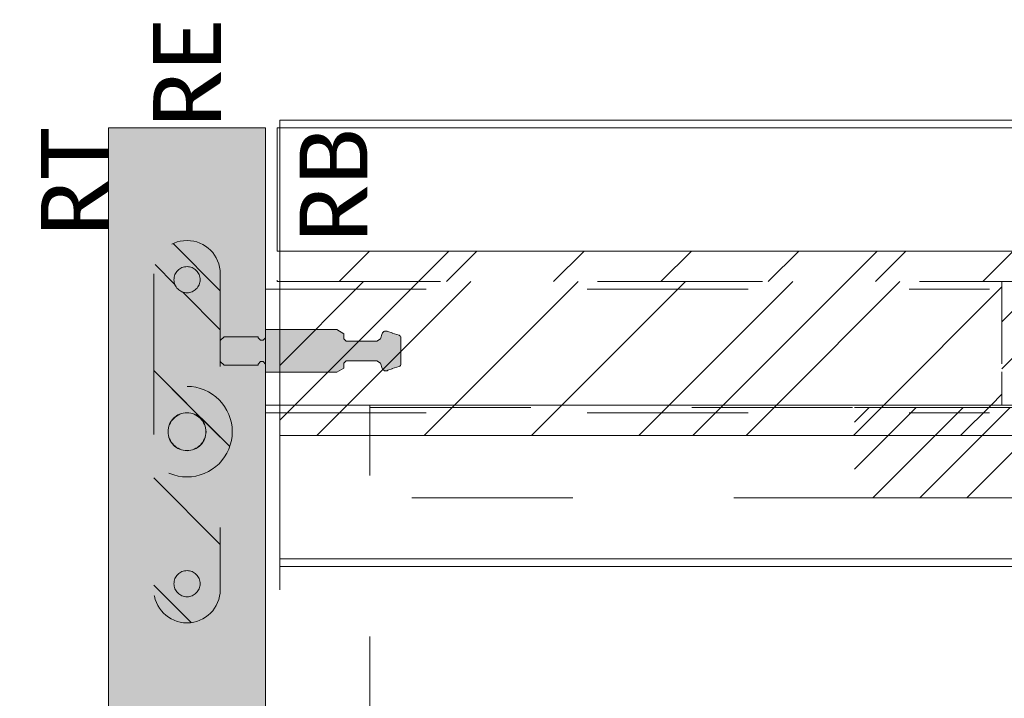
# Model space of a CAD drawing. Header units: inches. Extents: x -434 to -285, y -58 to 33.
# Tile 32 of 103: x -433.61 to -425.46, y 27.57 to 33.19. Entities that reach past the tile are written whole.
import ezdxf

# ---------------------------------------------------------------- set-up
doc = ezdxf.new("R2010")
doc.units = ezdxf.units.IN
doc.header["$LTSCALE"] = 32
doc.header["$MEASUREMENT"] = 0
doc.header["$PDMODE"] = 1
doc.header["$PDSIZE"] = -2
doc.linetypes.add('Dash Style-1', pattern=[0.083328, 0.041656, -0.041672])
for name, color, linetype, lineweight in [('DashLine', 7, 'Dash Style-1', 13), ('DashLineFill', 7, 'Dash Style-1', 13), ('Drawing', 7, 'Continuous', 18), ('Metal-Black', 7, 'Continuous', 18), ('Metal_StainlessSteel', 7, 'Continuous', 18), ('None', 7, 'Continuous', 18), ('SolidLine', 7, 'Continuous', 15), ('Wood_1-V', 7, 'Continuous', 13)]:
    doc.layers.add(name, color=color, linetype=linetype, lineweight=lineweight)
doc.layers.add('Electrical', color=1, linetype='Dash Style-1', lineweight=15, true_color=0xff0000)
doc.layers.add('Gallery_Notes', color=1, linetype='Continuous', lineweight=13, true_color=0xff0000)
doc.styles.add('Calibri', font='Calibri')
pattern_1 = [(45, (0, 0), (-0.3333333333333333, -0.7222222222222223), [])]
pattern_2 = [(45, (0, 0), (-1.61301565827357, 1.935715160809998), []), (45, (-1.0608, 1.0608), (-0.4723460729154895, 0.4167612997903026), [])]

# ---------------------------------------------------------------- blocks, each defined once
blk = doc.blocks.new('Group-4')
at = {"layer": 'Electrical', "linetype": 'Continuous', "lineweight": 5, "true_color": 0xdd0000}
h = blk.add_hatch(dxfattribs=at)
h.set_pattern_fill('ElectricalHatch', color=12, style=0, pattern_type=2)
h.set_pattern_definition(pattern_1)
h.paths.add_polyline_path([(4.763779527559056, -0.01968503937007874), (25.19685039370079, -0.01968503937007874), (25.19685039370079, -0.7677165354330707), (4.763779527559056, -0.7677165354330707)])
at = {"layer": 'DashLine', "flags": 128}
for points in [[(0, 0), (0.7480314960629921, 0), (0.7480314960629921, -24.01574803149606), (0, -24.01574803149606)], [(0, 0), (29.96062992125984, 0), (29.96062992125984, -24.01574803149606), (0, -24.01574803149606)], [(0.7480314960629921, -0.01968503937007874), (29.21259842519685, -0.01968503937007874), (29.21259842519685, -0.7677165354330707), (0.7480314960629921, -0.7677165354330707)]]:
    blk.add_lwpolyline(points, close=True, dxfattribs=at)
at = {"layer": 'Electrical', "flags": 128}
blk.add_lwpolyline([(4.763779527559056, -0.01968503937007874), (25.19685039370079, -0.01968503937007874), (25.19685039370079, -0.7677165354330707), (4.763779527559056, -0.7677165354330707)], close=True, dxfattribs=at)
blk = doc.blocks.new('Group-5')
at = {"layer": 'None'}
blk.add_blockref('Group-4', (0, 0), dxfattribs=at)
blk = doc.blocks.new('SL Low Storage (2D)')
at = {"layer": 'None'}
blk.add_blockref('Group-5', (0, 0), dxfattribs=at)
at = {"layer": 'Drawing', "color": 0, "flags": 1}
for tag in ['Tag', 'Catalog', 'Option1', 'Option2', 'Option3', 'Option4', 'Option5', 'Option6', 'Option7', 'Option8', 'Option9', 'Option10', 'Option11', 'Option12', 'Custom', 'FinishGroup', 'Discount', 'Item2', 'Item3', 'Item6', 'Item9', 'Item10', 'Item12', 'Item13', 'Item16', 'Item19', 'Item20', 'Item21', 'Item22', 'Item23', 'Item24', 'Item25', 'Item8', 'Item18', 'Item1', 'Item4', 'Item5', 'Item7', 'Item11', 'Item14', 'Item15', 'Item17']:
    blk.add_attdef(tag, (-72.0013058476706, 20.05621365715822), '', height=0.007086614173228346, dxfattribs=at)
blk = doc.blocks.new('Group-29')
at = {"layer": 'DashLineFill', "linetype": 'Continuous', "lineweight": 13}
h = blk.add_hatch(dxfattribs=at)
h.set_pattern_fill('Steel', color=253, style=0, pattern_type=2)
h.set_pattern_definition(pattern_2)
h.paths.add_polyline_path([(0, 0), (5.984251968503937, 0), (5.984251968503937, -1.023622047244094), (0, -1.023622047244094)])
at = {"layer": 'Electrical', "linetype": 'Continuous', "lineweight": 5, "true_color": 0xdd0000}
h = blk.add_hatch(dxfattribs=at)
h.set_pattern_fill('ElectricalHatch', color=12, style=0, pattern_type=2)
h.set_pattern_definition(pattern_1)
h.paths.add_polyline_path([(5.984251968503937, 0), (30, 0), (30, -1.023622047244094), (5.984251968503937, -1.023622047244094)])
at = {"layer": 'DashLineFill', "flags": 128}
blk.add_lwpolyline([(0, 0), (5.984251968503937, 0), (5.984251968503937, -1.023622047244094), (0, -1.023622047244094)], close=True, dxfattribs=at)
at = {"layer": 'Electrical', "flags": 128}
blk.add_lwpolyline([(5.984251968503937, 0), (30, 0), (30, -1.023622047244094), (5.984251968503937, -1.023622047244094)], close=True, dxfattribs=at)
blk = doc.blocks.new('Group-31')
at = {"layer": 'SolidLine', "flags": 128}
blk.add_lwpolyline([(0, 1.338582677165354), (72, 1.338582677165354), (72, -2.362204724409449), (0, -2.362204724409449)], close=True, dxfattribs=at)
at = {"layer": 'None'}
blk.add_blockref('Group-29', (0, 0), dxfattribs=at)
blk = doc.blocks.new('SL Wall Panel (2D)')
at = {"layer": 'None'}
blk.add_blockref('Group-31', (0, 0), dxfattribs=at)
at = {"layer": 'Drawing', "color": 0, "flags": 1}
for tag in ['Tag', 'Catalog', 'Option1', 'Option2', 'Option3', 'Option4', 'Option5', 'Option6', 'Option7', 'Option8', 'Option9', 'Option10', 'Option11', 'Option12', 'Custom', 'FinishGroup', 'Discount', 'Item2', 'Item3', 'Item6', 'Item9', 'Item10', 'Item12', 'Item13', 'Item16', 'Item19', 'Item20', 'Item21', 'Item22', 'Item23', 'Item24', 'Item25', 'Item8', 'Item18', 'Item1', 'Item4', 'Item5', 'Item7', 'Item11', 'Item14', 'Item15', 'Item17']:
    blk.add_attdef(tag, (-84.00130584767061, 34.001095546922), '', height=0.007086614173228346, dxfattribs=at)
blk = doc.blocks.new('Group-35')
at = {"layer": 'DashLineFill', "linetype": 'Continuous', "lineweight": 13}
h = blk.add_hatch(dxfattribs=at)
h.set_pattern_fill('Steel', color=253, style=0, pattern_type=2)
h.set_pattern_definition(pattern_2)
h.paths.add_polyline_path([(12, -12), (47.98425196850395, -12), (47.98425196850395, -12.25196850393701), (12, -12.25196850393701)])
at = {"layer": 'DashLineFill', "flags": 128}
blk.add_lwpolyline([(12, -12), (47.98425196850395, -12), (47.98425196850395, -12.25196850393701), (12, -12.25196850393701)], close=True, dxfattribs=at)
at = {"layer": 'SolidLine', "flags": 128}
blk.add_lwpolyline([(12, -12.25196850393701), (47.98425196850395, -12.25196850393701), (47.98425196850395, -13.2755905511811), (12, -13.2755905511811)], close=True, dxfattribs=at)
blk = doc.blocks.new('Group-36')
at = {"layer": 'None'}
blk.add_blockref('Group-35', (0, 0), dxfattribs=at)
blk = doc.blocks.new('SL Wall Tile (2D)')
at = {"layer": 'None'}
blk.add_blockref('Group-36', (0, 0), dxfattribs=at)
at = {"layer": 'Drawing', "color": 0, "flags": 1}
for tag in ['Tag', 'Catalog', 'Option1', 'Option2', 'Option3', 'Option4', 'Option5', 'Option6', 'Option7', 'Option8', 'Option9', 'Option10', 'Option11', 'Option12', 'Custom', 'FinishGroup', 'Discount', 'Item2', 'Item3', 'Item6', 'Item9', 'Item10', 'Item12', 'Item13', 'Item16', 'Item19', 'Item20', 'Item21', 'Item22', 'Item23', 'Item24', 'Item25', 'Item8', 'Item18', 'Item1', 'Item4', 'Item5', 'Item7', 'Item11', 'Item14', 'Item15', 'Item17']:
    blk.add_attdef(tag, (-84.00130584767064, 43.7018829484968), '', height=0.007086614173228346, dxfattribs=at)
blk = doc.blocks.new('Group-76')
at = {"layer": 'SolidLine', "flags": 128}
blk.add_lwpolyline([(0, 0), (72.00787401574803, 0), (72.00787401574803, -24.01574803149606), (0, -24.01574803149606)], close=True, dxfattribs=at)
blk = doc.blocks.new('Group-77')
at = {"layer": 'None'}
blk.add_blockref('Group-76', (0, 0), dxfattribs=at)
blk = doc.blocks.new('SL Lowboy Top (2D)')
at = {"layer": 'None'}
blk.add_blockref('Group-77', (0, 0), dxfattribs=at)
at = {"layer": 'Drawing', "color": 0, "flags": 1}
for tag in ['Tag', 'Catalog', 'Option1', 'Option2', 'Option3', 'Option4', 'Option5', 'Option6', 'Option7', 'Option8', 'Option9', 'Option10', 'Option11', 'Option12', 'Custom', 'FinishGroup', 'Discount', 'Item2', 'Item3', 'Item6', 'Item9', 'Item10', 'Item12', 'Item13', 'Item16', 'Item19', 'Item20', 'Item21', 'Item22', 'Item23', 'Item24', 'Item25', 'Item8', 'Item18', 'Item1', 'Item4', 'Item5', 'Item7', 'Item11', 'Item14', 'Item15', 'Item17']:
    blk.add_attdef(tag, (-72.11941608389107, 20.96172546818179), '', height=0.007086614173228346, dxfattribs=at)
blk = doc.blocks.new('Group-81')
at = {"layer": 'Drawing'}
blk.add_blockref('SL Lowboy Top (2D)', (-72.11941608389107, 44.97747349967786), dxfattribs=at)
at = {"layer": 'Drawing', "color": 0, "flags": 1}
for tag in ['Tag', 'Catalog', 'Option1', 'Option2', 'Option3', 'Option4', 'Option5', 'Option6', 'Option7', 'Option8', 'Option9', 'Option10', 'Option11', 'Option12', 'Custom', 'FinishGroup', 'Discount', 'Item2', 'Item3', 'Item6', 'Item9', 'Item10', 'Item12', 'Item13', 'Item16', 'Item19', 'Item20', 'Item21', 'Item22', 'Item23', 'Item24', 'Item25', 'Item8', 'Item18', 'Item1', 'Item4', 'Item5', 'Item7', 'Item11', 'Item14', 'Item15', 'Item17']:
    blk.add_attdef(tag, (-72.11941608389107, 20.96172546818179), '', height=0.007086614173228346, dxfattribs=at)
blk = doc.blocks.new('Group-90')
at = {"layer": 'DashLineFill', "linetype": 'Continuous', "lineweight": 13}
h = blk.add_hatch(dxfattribs=at)
h.set_pattern_fill('Steel', color=253, style=0, pattern_type=2)
h.set_pattern_definition(pattern_2)
h.paths.add_polyline_path([(12, -12), (47.98425196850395, -12), (47.98425196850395, -12.25196850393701), (12, -12.25196850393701)])
at = {"layer": 'DashLineFill', "flags": 128}
blk.add_lwpolyline([(12, -12), (47.98425196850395, -12), (47.98425196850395, -12.25196850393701), (12, -12.25196850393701)], close=True, dxfattribs=at)
at = {"layer": 'SolidLine', "flags": 128}
blk.add_lwpolyline([(12, -12.25196850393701), (47.98425196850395, -12.25196850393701), (47.98425196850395, -13.2755905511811), (12, -13.2755905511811)], close=True, dxfattribs=at)
blk = doc.blocks.new('Group-91')
at = {"layer": 'None'}
blk.add_blockref('Group-90', (0, 0), dxfattribs=at)
blk = doc.blocks.new('SL Wall Tile (2D)-4')
at = {"layer": 'None'}
blk.add_blockref('Group-91', (0, 0), dxfattribs=at)
at = {"layer": 'Drawing', "color": 0, "flags": 1}
for tag in ['Tag', 'Catalog', 'Option1', 'Option2', 'Option3', 'Option4', 'Option5', 'Option6', 'Option7', 'Option8', 'Option9', 'Option10', 'Option11', 'Option12', 'Custom', 'FinishGroup', 'Discount', 'Item2', 'Item3', 'Item6', 'Item9', 'Item10', 'Item12', 'Item13', 'Item16', 'Item19', 'Item20', 'Item21', 'Item22', 'Item23', 'Item24', 'Item25', 'Item8', 'Item18', 'Item1', 'Item4', 'Item5', 'Item7', 'Item11', 'Item14', 'Item15', 'Item17']:
    blk.add_attdef(tag, (-84.00130584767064, 34.001095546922), '', height=0.007086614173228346, dxfattribs=at)
blk = doc.blocks.new('Group-98')
at = {"layer": 'Drawing', "rotation": 180}
blk.add_blockref('SL Wall Tile (2D)-4', (-24.03673891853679, 34.001095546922), dxfattribs=at)
at = {"layer": 'Drawing', "color": 0, "flags": 1}
for tag in ['Tag', 'Catalog', 'Option1', 'Option2', 'Option3', 'Option4', 'Option5', 'Option6', 'Option7', 'Option8', 'Option9', 'Option10', 'Option11', 'Option12', 'Custom', 'FinishGroup', 'Discount', 'Item2', 'Item3', 'Item6', 'Item9', 'Item10', 'Item12', 'Item13', 'Item16', 'Item19', 'Item20', 'Item21', 'Item22', 'Item23', 'Item24', 'Item25', 'Item8', 'Item18', 'Item1', 'Item4', 'Item5', 'Item7', 'Item11', 'Item14', 'Item15', 'Item17']:
    blk.add_attdef(tag, (-84.00130584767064, 34.001095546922), '', height=0.007086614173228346, dxfattribs=at)
blk = doc.blocks.new('262_87_901_1_MaxifixPin (2D)')
at = {"layer": 'Metal_StainlessSteel', "linetype": 'Continuous', "lineweight": 0, "true_color": 0xcdcdcd}
h = blk.add_hatch(color=254, dxfattribs=at)
edge = h.paths.add_edge_path()
edge.add_line((0, -0.3740157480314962), (-0.08661417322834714, -0.3740157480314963))
edge.add_line((-0.08661417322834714, -0.3740157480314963), (-0.1181102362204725, -0.3425196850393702))
edge.add_line((-0.1181102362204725, -0.3425196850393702), (-0.118110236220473, -0.05905511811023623))
edge.add_line((-0.118110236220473, -0.05905511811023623), (-0.1082677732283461, -0.05905511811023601))
edge.add_line((-0.1082677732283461, -0.05905511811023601), (-0.0885827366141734, -0.03937007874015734))
edge.add_line((-0.0885827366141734, -0.03937007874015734), (-0.0885827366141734, -0.01968503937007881))
edge.add_line((-0.0885827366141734, -0.01968503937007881), (-0.108267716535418, -8.979622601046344e-14))
edge.add_line((-0.108267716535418, -8.97969362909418e-14), (-0.1771653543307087, -6.993530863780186e-17))
edge.add_line((-0.1771653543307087, -6.993530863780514e-17), (-0.1771653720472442, 0.5905511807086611))
edge.add_line((-0.1771653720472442, 0.5905511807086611), (-0.1430698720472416, 0.6496060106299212))
edge.add_line((-0.1430698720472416, 0.6496060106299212), (-0.1003937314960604, 0.6496061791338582))
edge.add_line((-0.1003937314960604, 0.6496061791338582), (-0.08070929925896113, 0.6691366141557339))
edge.add_line((-0.08070929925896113, 0.6691366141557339), (-0.08070869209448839, 0.9228279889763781))
edge.add_line((-0.08070869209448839, 0.9228279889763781), (-0.1014324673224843, 0.9524246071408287))
edge.add_line((-0.1014324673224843, 0.9524246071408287), (-0.1446305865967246, 0.9681474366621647))
edge.add_arc((-0.1338504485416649, 0.9977467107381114), 0.0315012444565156, 147.3987880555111, 249.9882353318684, ccw=False)
edge.add_line((-0.1603883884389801, 1.014719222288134), (-0.1495377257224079, 1.051181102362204))
edge.add_line((-0.1495377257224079, 1.051181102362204), (-0.1465935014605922, 1.051181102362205))
edge.add_line((-0.1465935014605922, 1.051181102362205), (-0.1294660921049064, 1.107457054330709))
edge.add_arc((-0.109612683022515, 1.10124744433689), 0.0208018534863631, 89.18087710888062, 162.6317271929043, ccw=False)
edge.add_line((-0.1093153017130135, 1.122047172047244), (0.109315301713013, 1.122047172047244))
edge.add_arc((0.109612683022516, 1.10124744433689), 0.02080185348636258, 17.36827280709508, 90.8191228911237, ccw=False)
edge.add_line((0.129466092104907, 1.107457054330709), (0.1465935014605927, 1.051181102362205))
edge.add_line((0.1465935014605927, 1.051181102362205), (0.1495377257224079, 1.051181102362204))
edge.add_line((0.1495377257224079, 1.051181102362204), (0.1603883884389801, 1.014719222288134))
edge.add_arc((0.1338504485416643, 0.9977467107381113), 0.0315012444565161, -69.98823533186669, 32.60121194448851, ccw=False)
edge.add_line((0.1446305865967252, 0.9681474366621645), (0.1014324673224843, 0.9524246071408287))
edge.add_line((0.1014324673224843, 0.9524246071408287), (0.08070869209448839, 0.9228279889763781))
edge.add_line((0.08070869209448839, 0.9228279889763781), (0.08070929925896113, 0.6691366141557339))
edge.add_line((0.08070929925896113, 0.6691366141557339), (0.1003937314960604, 0.6496061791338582))
edge.add_line((0.1003937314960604, 0.6496061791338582), (0.1430698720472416, 0.6496060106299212))
edge.add_line((0.1430698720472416, 0.6496060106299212), (0.1771653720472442, 0.5905511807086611))
edge.add_line((0.1771653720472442, 0.5905511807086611), (0.1771653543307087, -1.110223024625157e-16))
edge.add_line((0.1771653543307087, -6.993530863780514e-17), (0.1082677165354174, -8.97969362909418e-14))
edge.add_line((0.1082677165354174, -8.97969362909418e-14), (0.0885827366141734, -0.01968503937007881))
edge.add_line((0.0885827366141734, -0.01968503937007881), (0.0885827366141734, -0.03937007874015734))
edge.add_line((0.0885827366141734, -0.03937007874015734), (0.1082677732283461, -0.05905511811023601))
edge.add_line((0.1082677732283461, -0.05905511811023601), (0.118110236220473, -0.05905511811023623))
edge.add_line((0.118110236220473, -0.05905511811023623), (0.1181102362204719, -0.3425196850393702))
edge.add_line((0.1181102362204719, -0.3425196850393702), (0.08661417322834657, -0.3740157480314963))
edge.add_line((0.08661417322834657, -0.3740157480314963), (0, -0.3740157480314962))
at = {"layer": 'Metal_StainlessSteel', "flags": 128}
blk.add_lwpolyline([(0, -0.3740157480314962), (-0.08661417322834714, -0.3740157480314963), (-0.1181102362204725, -0.3425196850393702), (-0.118110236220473, -0.05905511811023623), (-0.1082677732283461, -0.05905511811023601), (-0.0885827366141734, -0.03937007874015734), (-0.0885827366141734, -0.01968503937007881), (-0.108267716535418, -8.97969362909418e-14), (-0.1771653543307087, -6.993530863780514e-17), (-0.1771653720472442, 0.5905511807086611), (-0.1430698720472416, 0.6496060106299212), (-0.1003937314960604, 0.6496061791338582), (-0.08070929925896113, 0.6691366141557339), (-0.08070869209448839, 0.9228279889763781), (-0.1014324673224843, 0.9524246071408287), (-0.1446305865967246, 0.9681474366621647, -0.4801364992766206), (-0.1603883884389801, 1.014719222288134), (-0.1495377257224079, 1.051181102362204), (-0.1465935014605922, 1.051181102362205), (-0.1294660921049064, 1.107457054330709, -0.3319330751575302), (-0.1093153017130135, 1.122047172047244), (0.109315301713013, 1.122047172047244, -0.3319330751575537), (0.129466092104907, 1.107457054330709), (0.1465935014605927, 1.051181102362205), (0.1495377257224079, 1.051181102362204), (0.1603883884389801, 1.014719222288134, -0.4801364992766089), (0.1446305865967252, 0.9681474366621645), (0.1014324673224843, 0.9524246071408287), (0.08070869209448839, 0.9228279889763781), (0.08070929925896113, 0.6691366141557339), (0.1003937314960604, 0.6496061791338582), (0.1430698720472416, 0.6496060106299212), (0.1771653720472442, 0.5905511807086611), (0.1771653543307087, -6.993530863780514e-17), (0.1082677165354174, -8.97969362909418e-14), (0.0885827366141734, -0.01968503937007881), (0.0885827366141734, -0.03937007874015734), (0.1082677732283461, -0.05905511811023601), (0.118110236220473, -0.05905511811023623), (0.1181102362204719, -0.3425196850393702), (0.08661417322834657, -0.3740157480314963)], format="xyb", close=True, dxfattribs=at)
at = {"layer": 'Metal_StainlessSteel', "linetype": 'Continuous', "lineweight": 5}
blk.add_point((0, 0), dxfattribs=at)
blk = doc.blocks.new('SlatePanelleveler (2D)')
at = {"layer": 'DashLineFill', "linetype": 'Continuous', "lineweight": 13}
h = blk.add_hatch(dxfattribs=at)
h.set_pattern_fill('Steel', color=253, style=0, pattern_type=2)
h.set_pattern_definition(pattern_2)
h.paths.add_polyline_path([(0.3750000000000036, 2.296212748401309e-17), (0.3731942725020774, -0.03675642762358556), (0.3677944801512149, -0.07315887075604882), (0.3588526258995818, -0.1088567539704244), (0.3464548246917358, -0.1435062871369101), (0.3307204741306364, -0.1767737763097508), (0.3118011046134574, -0.2083388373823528), (0.2898789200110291, -0.2378974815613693), (0.2651650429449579, -0.2651650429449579), (0.2378974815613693, -0.2898789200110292), (0.2083388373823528, -0.3118011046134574), (0.1767737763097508, -0.3307204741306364), (0.14350628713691, -0.3464548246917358), (0.1088567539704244, -0.3588526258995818), (0.0731588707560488, -0.3677944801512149), (0.03675642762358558, -0.3731942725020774), (0, -0.3750000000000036), (-0.03675642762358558, -0.3731942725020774), (-0.0731588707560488, -0.3677944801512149), (-0.1088567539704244, -0.3588526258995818), (-0.14350628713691, -0.3464548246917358), (-0.1767737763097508, -0.3307204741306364), (-0.2083388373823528, -0.3118011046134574), (-0.2378974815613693, -0.2898789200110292), (-0.2651650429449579, -0.2651650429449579), (-0.2898789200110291, -0.2378974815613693), (-0.3118011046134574, -0.2083388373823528), (-0.3307204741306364, -0.1767737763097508), (-0.3464548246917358, -0.1435062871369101), (-0.3588526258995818, -0.1088567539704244), (-0.3677944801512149, -0.07315887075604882), (-0.3731942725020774, -0.03675642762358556), (-0.3750000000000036, 2.296212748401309e-17), (-0.3731942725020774, 0.03675642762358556), (-0.3677944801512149, 0.07315887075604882), (-0.3588526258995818, 0.1088567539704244), (-0.3464548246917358, 0.1435062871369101), (-0.3307204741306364, 0.1767737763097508), (-0.3118011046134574, 0.2083388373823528), (-0.2898789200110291, 0.2378974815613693), (-0.2651650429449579, 0.2651650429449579), (-0.2378974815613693, 0.2898789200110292), (-0.2083388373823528, 0.3118011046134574), (-0.1767737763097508, 0.3307204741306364), (-0.14350628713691, 0.3464548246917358), (-0.1088567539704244, 0.3588526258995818), (-0.0731588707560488, 0.3677944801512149), (-0.03675642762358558, 0.3731942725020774), (0, 0.3750000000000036), (0.03675642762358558, 0.3731942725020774), (0.0731588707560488, 0.3677944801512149), (0.1088567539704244, 0.3588526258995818), (0.14350628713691, 0.3464548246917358), (0.1767737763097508, 0.3307204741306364), (0.2083388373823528, 0.3118011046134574), (0.2378974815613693, 0.2898789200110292), (0.2651650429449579, 0.2651650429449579), (0.2898789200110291, 0.2378974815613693), (0.3118011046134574, 0.2083388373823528), (0.3307204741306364, 0.1767737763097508), (0.3464548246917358, 0.1435062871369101), (0.3588526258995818, 0.1088567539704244), (0.3677944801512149, 0.07315887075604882), (0.3731942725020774, 0.03675642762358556)])
h = blk.add_hatch(dxfattribs=at)
h.set_pattern_fill('Steel', color=253, style=0, pattern_type=2)
h.set_pattern_definition(pattern_2)
h.paths.add_polyline_path([(0.15625, 9.567553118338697e-18), (0.1554976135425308, -0.01531517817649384), (0.1532477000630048, -0.03048286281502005), (0.1495219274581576, -0.04535698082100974), (0.1443561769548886, -0.05979428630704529), (0.1378001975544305, -0.07365574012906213), (0.1299171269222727, -0.08680784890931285), (0.1207828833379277, -0.0991239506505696), (0.1104854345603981, -0.1104854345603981), (0.0991239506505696, -0.1207828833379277), (0.08680784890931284, -0.1299171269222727), (0.07365574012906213, -0.1378001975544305), (0.05979428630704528, -0.1443561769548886), (0.04535698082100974, -0.1495219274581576), (0.03048286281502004, -0.1532477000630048), (0.01531517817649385, -0.1554976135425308), (0, -0.15625), (-0.01531517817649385, -0.1554976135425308), (-0.03048286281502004, -0.1532477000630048), (-0.04535698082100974, -0.1495219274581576), (-0.05979428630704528, -0.1443561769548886), (-0.07365574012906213, -0.1378001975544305), (-0.08680784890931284, -0.1299171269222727), (-0.0991239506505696, -0.1207828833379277), (-0.1104854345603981, -0.1104854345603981), (-0.1207828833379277, -0.0991239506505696), (-0.1299171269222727, -0.08680784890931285), (-0.1378001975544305, -0.07365574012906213), (-0.1443561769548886, -0.05979428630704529), (-0.1495219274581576, -0.04535698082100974), (-0.1532477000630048, -0.03048286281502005), (-0.1554976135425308, -0.01531517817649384), (-0.15625, 9.567553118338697e-18), (-0.1554976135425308, 0.01531517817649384), (-0.1532477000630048, 0.03048286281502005), (-0.1495219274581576, 0.04535698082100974), (-0.1443561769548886, 0.05979428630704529), (-0.1378001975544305, 0.07365574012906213), (-0.1299171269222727, 0.08680784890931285), (-0.1207828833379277, 0.0991239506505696), (-0.1104854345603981, 0.1104854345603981), (-0.0991239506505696, 0.1207828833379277), (-0.08680784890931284, 0.1299171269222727), (-0.07365574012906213, 0.1378001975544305), (-0.05979428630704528, 0.1443561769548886), (-0.04535698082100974, 0.1495219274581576), (-0.03048286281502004, 0.1532477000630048), (-0.01531517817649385, 0.1554976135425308), (0, 0.15625), (0.01531517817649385, 0.1554976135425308), (0.03048286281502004, 0.1532477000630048), (0.04535698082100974, 0.1495219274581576), (0.05979428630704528, 0.1443561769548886), (0.07365574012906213, 0.1378001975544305), (0.08680784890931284, 0.1299171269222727), (0.0991239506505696, 0.1207828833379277), (0.1104854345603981, 0.1104854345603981), (0.1207828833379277, 0.0991239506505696), (0.1299171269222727, 0.08680784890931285), (0.1378001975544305, 0.07365574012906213), (0.1443561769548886, 0.05979428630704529), (0.1495219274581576, 0.04535698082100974), (0.1532477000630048, 0.03048286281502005), (0.1554976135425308, 0.01531517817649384)])
at = {"layer": 'DashLineFill', "flags": 128}
for points in [[(0.3750000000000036, 2.296212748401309e-17), (0.3731942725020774, -0.03675642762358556), (0.3677944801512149, -0.07315887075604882), (0.3588526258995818, -0.1088567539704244), (0.3464548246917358, -0.1435062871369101), (0.3307204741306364, -0.1767737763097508), (0.3118011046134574, -0.2083388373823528), (0.2898789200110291, -0.2378974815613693), (0.2651650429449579, -0.2651650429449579), (0.2378974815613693, -0.2898789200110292), (0.2083388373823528, -0.3118011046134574), (0.1767737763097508, -0.3307204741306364), (0.14350628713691, -0.3464548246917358), (0.1088567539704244, -0.3588526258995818), (0.0731588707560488, -0.3677944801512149), (0.03675642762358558, -0.3731942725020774), (0, -0.3750000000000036), (-0.03675642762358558, -0.3731942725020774), (-0.0731588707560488, -0.3677944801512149), (-0.1088567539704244, -0.3588526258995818), (-0.14350628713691, -0.3464548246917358), (-0.1767737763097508, -0.3307204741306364), (-0.2083388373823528, -0.3118011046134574), (-0.2378974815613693, -0.2898789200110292), (-0.2651650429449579, -0.2651650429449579), (-0.2898789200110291, -0.2378974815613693), (-0.3118011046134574, -0.2083388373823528), (-0.3307204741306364, -0.1767737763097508), (-0.3464548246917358, -0.1435062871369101), (-0.3588526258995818, -0.1088567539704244), (-0.3677944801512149, -0.07315887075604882), (-0.3731942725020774, -0.03675642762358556), (-0.3750000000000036, 2.296212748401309e-17), (-0.3731942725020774, 0.03675642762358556), (-0.3677944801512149, 0.07315887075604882), (-0.3588526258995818, 0.1088567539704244), (-0.3464548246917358, 0.1435062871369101), (-0.3307204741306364, 0.1767737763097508), (-0.3118011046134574, 0.2083388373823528), (-0.2898789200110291, 0.2378974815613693), (-0.2651650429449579, 0.2651650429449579), (-0.2378974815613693, 0.2898789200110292), (-0.2083388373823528, 0.3118011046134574), (-0.1767737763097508, 0.3307204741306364), (-0.14350628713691, 0.3464548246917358), (-0.1088567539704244, 0.3588526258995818), (-0.0731588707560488, 0.3677944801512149), (-0.03675642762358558, 0.3731942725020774), (0, 0.3750000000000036), (0.03675642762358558, 0.3731942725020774), (0.0731588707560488, 0.3677944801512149), (0.1088567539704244, 0.3588526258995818), (0.14350628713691, 0.3464548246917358), (0.1767737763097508, 0.3307204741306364), (0.2083388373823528, 0.3118011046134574), (0.2378974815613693, 0.2898789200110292), (0.2651650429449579, 0.2651650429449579), (0.2898789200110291, 0.2378974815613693), (0.3118011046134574, 0.2083388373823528), (0.3307204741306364, 0.1767737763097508), (0.3464548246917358, 0.1435062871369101), (0.3588526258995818, 0.1088567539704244), (0.3677944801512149, 0.07315887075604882), (0.3731942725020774, 0.03675642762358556)], [(0.15625, 9.567553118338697e-18), (0.1554976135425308, -0.01531517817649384), (0.1532477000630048, -0.03048286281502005), (0.1495219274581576, -0.04535698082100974), (0.1443561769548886, -0.05979428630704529), (0.1378001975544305, -0.07365574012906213), (0.1299171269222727, -0.08680784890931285), (0.1207828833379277, -0.0991239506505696), (0.1104854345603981, -0.1104854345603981), (0.0991239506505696, -0.1207828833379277), (0.08680784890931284, -0.1299171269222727), (0.07365574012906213, -0.1378001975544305), (0.05979428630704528, -0.1443561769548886), (0.04535698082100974, -0.1495219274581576), (0.03048286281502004, -0.1532477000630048), (0.01531517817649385, -0.1554976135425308), (0, -0.15625), (-0.01531517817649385, -0.1554976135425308), (-0.03048286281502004, -0.1532477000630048), (-0.04535698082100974, -0.1495219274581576), (-0.05979428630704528, -0.1443561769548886), (-0.07365574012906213, -0.1378001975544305), (-0.08680784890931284, -0.1299171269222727), (-0.0991239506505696, -0.1207828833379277), (-0.1104854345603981, -0.1104854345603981), (-0.1207828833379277, -0.0991239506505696), (-0.1299171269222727, -0.08680784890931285), (-0.1378001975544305, -0.07365574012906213), (-0.1443561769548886, -0.05979428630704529), (-0.1495219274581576, -0.04535698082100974), (-0.1532477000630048, -0.03048286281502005), (-0.1554976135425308, -0.01531517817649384), (-0.15625, 9.567553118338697e-18), (-0.1554976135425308, 0.01531517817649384), (-0.1532477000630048, 0.03048286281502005), (-0.1495219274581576, 0.04535698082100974), (-0.1443561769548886, 0.05979428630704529), (-0.1378001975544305, 0.07365574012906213), (-0.1299171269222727, 0.08680784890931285), (-0.1207828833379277, 0.0991239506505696), (-0.1104854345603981, 0.1104854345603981), (-0.0991239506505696, 0.1207828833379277), (-0.08680784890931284, 0.1299171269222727), (-0.07365574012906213, 0.1378001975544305), (-0.05979428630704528, 0.1443561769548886), (-0.04535698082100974, 0.1495219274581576), (-0.03048286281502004, 0.1532477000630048), (-0.01531517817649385, 0.1554976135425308), (0, 0.15625), (0.01531517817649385, 0.1554976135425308), (0.03048286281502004, 0.1532477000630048), (0.04535698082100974, 0.1495219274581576), (0.05979428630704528, 0.1443561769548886), (0.07365574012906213, 0.1378001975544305), (0.08680784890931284, 0.1299171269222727), (0.0991239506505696, 0.1207828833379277), (0.1104854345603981, 0.1104854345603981), (0.1207828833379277, 0.0991239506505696), (0.1299171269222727, 0.08680784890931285), (0.1378001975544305, 0.07365574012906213), (0.1443561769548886, 0.05979428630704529), (0.1495219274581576, 0.04535698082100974), (0.1532477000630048, 0.03048286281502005), (0.1554976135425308, 0.01531517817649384)]]:
    blk.add_lwpolyline(points, close=True, dxfattribs=at)
blk = doc.blocks.new('Slate-LevelerBracket (2D)')
at = {"layer": 'DashLineFill', "linetype": 'Continuous', "lineweight": 13}
h = blk.add_hatch(dxfattribs=at)
h.set_pattern_fill('Steel', color=253, style=0, pattern_type=2)
h.set_pattern_definition(pattern_2)
edge = h.paths.add_edge_path()
edge.add_line((1.309055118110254, 0.2755905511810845), (-1.309055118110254, 0.2755905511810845))
edge.add_arc((-1.309055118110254, -3.130828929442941e-14), 0.2755905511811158, 90.00000000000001, 270)
edge.add_line((-1.309055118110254, -0.2755905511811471), (1.309055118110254, -0.2755905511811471))
edge.add_arc((1.309055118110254, -3.130828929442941e-14), 0.2755905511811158, 270, 450)
edge.add_line((1.309055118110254, 0.2755905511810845), (1.309055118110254, 0.2755905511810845))
edge = h.paths.add_edge_path()
edge.add_arc((-8.93729534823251e-15, -1.79296647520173e-14), 0.1574803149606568, 0, 180, ccw=False)
edge.add_arc((-8.965050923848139e-15, -1.787721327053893e-14), 0.1574803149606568, 180, 360, ccw=False)
edge = h.paths.add_edge_path()
edge.add_arc((-1.259842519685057, -1.79214692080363e-14), 0.1082677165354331, 0, 180, ccw=False)
edge.add_arc((-1.259842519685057, -1.788540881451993e-14), 0.1082677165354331, 180, 360, ccw=False)
edge = h.paths.add_edge_path()
edge.add_arc((1.259842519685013, -1.79214692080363e-14), 0.1082677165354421, 0, 180, ccw=False)
edge.add_arc((1.259842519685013, -1.788540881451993e-14), 0.1082677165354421, 180, 360, ccw=False)
at = {"layer": 'DashLineFill', "flags": 128}
for points in [[(1.309055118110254, 0.2755905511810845), (-1.309055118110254, 0.2755905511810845, 0.9999999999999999), (-1.309055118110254, -0.2755905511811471), (1.309055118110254, -0.2755905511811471, 0.9999999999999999), (1.309055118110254, 0.2755905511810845)], [(-1.36811023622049, -1.790343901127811e-14, -0.9999999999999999), (-1.151574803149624, -1.790343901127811e-14, -0.9999999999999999)], [(-0.1574803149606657, -1.790343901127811e-14, -0.9999999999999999), (0.1574803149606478, -1.790343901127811e-14, -0.9999999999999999)], [(1.151574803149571, -1.790343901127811e-14, -0.9999999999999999), (1.368110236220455, -1.790343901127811e-14, -0.9999999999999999)]]:
    blk.add_lwpolyline(points, format="xyb", close=True, dxfattribs=at)
at = {"layer": 'DashLineFill', "linetype": 'Continuous', "lineweight": 5}
blk.add_point((0, 0), dxfattribs=at)
blk = doc.blocks.new('SlatePanelGlide (2D)')
at = {"layer": 'Metal-Black', "color": 7}
for name in ['SlatePanelleveler (2D)', 'Slate-LevelerBracket (2D)']:
    blk.add_blockref(name, (4.021280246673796e-16, -9.79094320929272e-16), dxfattribs=at)
blk = doc.blocks.new('Group-99')
at = {"layer": 'Wood_1-V', "linetype": 'Continuous', "lineweight": 0, "true_color": 0xcdcdcd}
blk.add_hatch(color=254, dxfattribs=at).paths.add_polyline_path([(0, 1.299212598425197), (89.86220472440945, 1.299212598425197), (89.86220472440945, 0), (0, 0)])
at = {"layer": 'DashLine'}
for p, q in [((87.5, 0), (87.5, -5.999999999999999)), ((88.52362204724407, 0), (88.52362204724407, -5.999999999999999))]:
    blk.add_line(p, q, dxfattribs=at)
at = {"layer": 'Wood_1-V', "flags": 128}
blk.add_lwpolyline([(0, 1.299212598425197), (89.86220472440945, 1.299212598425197), (89.86220472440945, 0), (0, 0)], close=True, dxfattribs=at)
at = {"layer": 'DashLine', "color": 7}
blk.add_blockref('SlatePanelGlide (2D)', (87.34251968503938, 0.6496062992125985), dxfattribs=at)
at = {"layer": 'DashLine', "color": 7, "rotation": 180}
blk.add_blockref('262_87_901_1_MaxifixPin (2D)', (88.01181102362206, 0), dxfattribs=at)
blk.add_blockref('262_87_901_1_MaxifixPin (2D)', (88.01181102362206, 0), dxfattribs=at)
at = {"layer": 'Gallery_Notes', "char_height": 0.5613425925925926, "line_spacing_factor": 1.163780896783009, "style": 'Calibri'}
for s, insert, attachment_point in [('RT', (89.86220472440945, 1.299212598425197), 9), ('RE', (89.86220472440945, 0.6496062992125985), 4), ('RB', (89.86220472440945, -0.283101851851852), 3)]:
    blk.add_mtext(s, dxfattribs=dict(at, insert=insert, attachment_point=attachment_point))
blk = doc.blocks.new('SL Gallery Panel (2D)')
at = {"layer": 'None'}
blk.add_blockref('Group-99', (0, 0), dxfattribs=at)
at = {"layer": 'Drawing', "color": 0, "flags": 1}
for tag in ['Object_Type', 'Parm2', 'Parm3', 'Parm6', 'Parm9', 'Parm10', 'Parm12', 'Parm13', 'Parm16', 'Parm19', 'Parm20', 'Parm8', 'Parm18', 'Parm1', 'Parm4', 'Parm5', 'Parm7', 'Parm11', 'Parm14', 'Parm15', 'Parm17']:
    blk.add_attdef(tag, (-74.50307312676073, -43.39324432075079), '', height=0.007086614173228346, dxfattribs=at)
blk = doc.blocks.new('Group-100')
at = {"layer": 'Drawing', "rotation": 90}
blk.add_blockref('SL Gallery Panel (2D)', (-72.11941608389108, -42.58551862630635), dxfattribs=at)
at = {"layer": 'Drawing', "color": 0, "flags": 1}
for tag in ['Tag', 'Catalog', 'Option1', 'Option2', 'Option3', 'Option4', 'Option5', 'Option6', 'Option7', 'Option8', 'Option9', 'Option10', 'Option11', 'Option12', 'Custom', 'FinishGroup', 'Discount', 'Item2', 'Item3', 'Item6', 'Item9', 'Item10', 'Item12', 'Item13', 'Item16', 'Item19', 'Item20', 'Item21', 'Item22', 'Item23', 'Item24', 'Item25', 'Item8', 'Item18', 'Item1', 'Item4', 'Item5', 'Item7', 'Item11', 'Item14', 'Item15', 'Item17']:
    blk.add_attdef(tag, (-74.50307312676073, -43.39324432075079), '', height=0.007086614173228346, dxfattribs=at)

msp = doc.modelspace()

# ---------------------------------------------------------------- block references
at = {"layer": 'Drawing', "color": 7}
for name in ['Group-100', 'Group-98', 'Group-81']:
    msp.add_blockref(name, (-359.4593240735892, -14.97747349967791), dxfattribs=at)
at = {"layer": 'Drawing'}
for name, p in [('SL Wall Panel (2D)', (-431.4606299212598, 31.0236220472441)), ('SL Low Storage (2D)', (-431.4606299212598, 30)), ('SL Wall Tile (2D)', (-443.4606299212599, 42))]:
    msp.add_blockref(name, p, dxfattribs=at)

doc.saveas('drawing.dxf')
